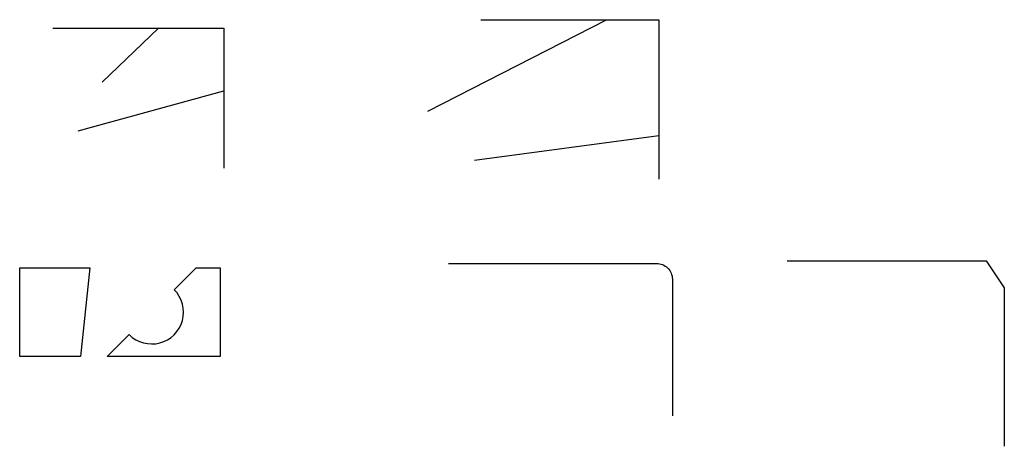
# Model space of a CAD drawing. Header units: millimetres. Extents: x 1125 to 5475, y 363 to 2249.
import ezdxf

# ---------------------------------------------------------------- set-up
doc = ezdxf.new("R2010")
doc.units = ezdxf.units.MM

msp = doc.modelspace()

# ---------------------------------------------------------------- linework, layer by layer
for p, q in [((2928.9, 1844.6), (3717.5, 2248.6)), ((1489.2, 1972.1), (1738.5, 2211.3)), ((1383.5, 1757.6), (2027.2, 1934.1)), ((3134.2, 1627.1), (3948.9, 1737.3)), ((1434.7, 1151.7), (1394, 760.2)), ((1808.2, 1055), (1905.5, 1151.7)), ((1511.7, 760.2), (1608.9, 856.9))]:
    msp.add_line(p, q)
for points in [[(3162.2, 2248.6), (3948.9, 2248.6), (3948.9, 1543.2)], [(1271.5, 2211.3), (2027.2, 2211.3), (2027.2, 1592.9)], [(4516.2, 1182.8), (5395.5, 1182.8), (5475.5, 1062.8), (5475.5, 363)], [(1394, 760.2), (1125.4, 760.2), (1125.4, 1151.7), (1434.7, 1151.7)], [(1905.5, 1151.7), (2011.6, 1151.7), (2011.6, 760.2), (1511.7, 760.2)]]:
    msp.add_lwpolyline(points)
msp.add_lwpolyline([(3020.1, 1171.5), (3938.8, 1171.5, -0.414214), (4008.8, 1101.5), (4008.8, 498.3)], format="xyb")
msp.add_arc((1708.6, 955.9), 140.5, 224.8312, 44.8312)

doc.saveas('drawing.dxf')
